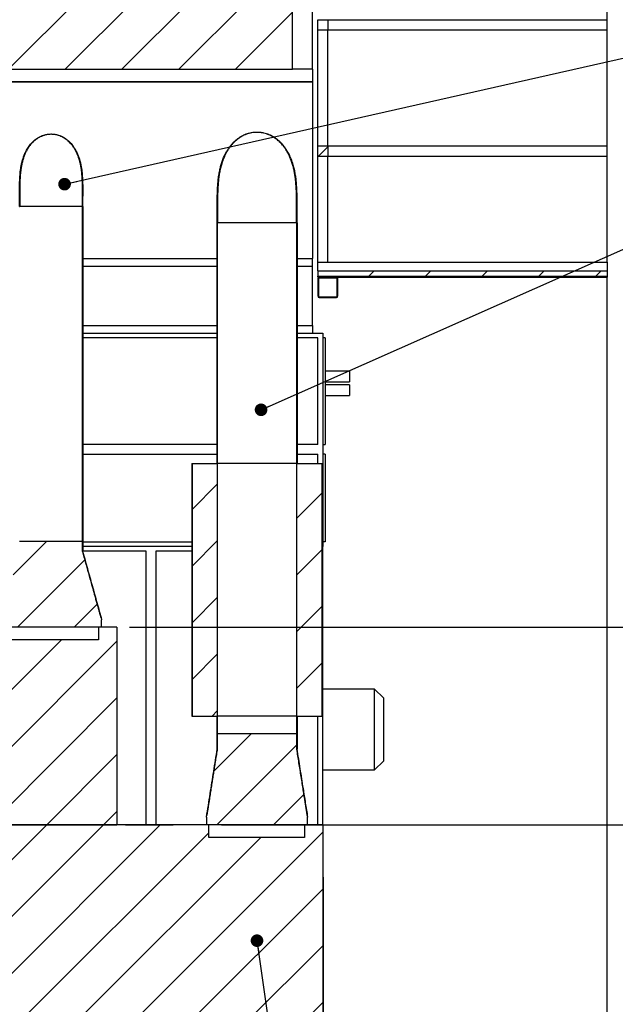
# Model space of a CAD drawing. Header units: millimetres. Extents: x 250 to 59450, y 0 to 41800.
# Tile 41 of 148: x 8010 to 10368, y 28734 to 32633. Entities that reach past the tile are written whole.
import ezdxf

# ---------------------------------------------------------------- set-up
doc = ezdxf.new("R2010")
doc.units = ezdxf.units.MM
doc.header["$LTSCALE"] = 50
doc.linetypes.add('CENTER', pattern=[10.16, 6.35, -1.27, 1.27, -1.27])
for name, color, linetype in [('MASS', 29, 'Continuous'), ('SCHNITT', 5, 'CENTER'), ('TEXT_1', 176, 'Continuous')]:
    doc.layers.add(name, color=color, linetype=linetype)
doc.styles.add('SLDTEXTSTYLE0', font='TXT', dxfattribs={"width": 0.605})
doc.dimstyles.new('SLDDIMSTYLE1', dxfattribs={"dimtxt": 0.18, "dimasz": 50, "dimexe": 0, "dimexo": 0.0625, "dimgap": 0, "dimtad": 0, "dimtih": 1, "dimtoh": 1, "dimdec": 0, "dimrnd": 1e-09, "dimzin": 0, "dimdsep": 46, "dimtxsty": 'Standard', "dimblk1": 'DOT', "dimblk2": 'DOT', "dimsah": 1, "dimcen": 0.09, "dimadec": 0, "dimazin": 0, "dimtfac": 50, "dimtdec": 0, "dimtofl": 0, "dimtmove": 0, "dimatfit": 3, "dimldrblk": 'DOT', "dimfxl": 1, "dimfrac": 2, "dimtolj": 1, "dimtzin": 0, "dimarcsym": 0})
doc.dimstyles.new('SLDDIMSTYLE2', dxfattribs={"dimtxt": 128.415934, "dimasz": 100, "dimexe": 0, "dimexo": 0.0625, "dimgap": 32.103984, "dimtad": 1, "dimdec": 1, "dimrnd": 1e-09, "dimzin": 12, "dimdsep": 46, "dimtxsty": 'SLDTEXTSTYLE0', "dimsah": 1, "dimcen": 0.09, "dimadec": 0, "dimazin": 3, "dimtfac": 1, "dimtdec": 1, "dimtofl": 0, "dimtmove": 0, "dimatfit": 3, "dimfxl": 1, "dimfrac": 2, "dimtolj": 1, "dimtzin": 12, "dimarcsym": 0})
doc.dimstyles.new('SLDDIMSTYLE3', dxfattribs={"dimtxt": 128.415934, "dimasz": 100, "dimexe": 0, "dimexo": 0.0625, "dimgap": 32.103984, "dimtad": 1, "dimdec": 1, "dimrnd": 1e-09, "dimzin": 12, "dimdsep": 46, "dimtxsty": 'SLDTEXTSTYLE0', "dimsah": 1, "dimcen": 0.09, "dimadec": 0, "dimazin": 3, "dimtfac": 1, "dimtdec": 1, "dimtmove": 0, "dimatfit": 0, "dimfxl": 1, "dimfrac": 2, "dimtolj": 1, "dimtzin": 12, "dimarcsym": 0})

# ---------------------------------------------------------------- blocks, each defined once
blk = doc.blocks.new('_D_114')
at = {"layer": 'MASS'}
for p, q in [((8444.7, 30227.2), (10720.7, 30227.2)), ((10695.7, 29445.2), (10695.7, 30227.2)), ((9199.7, 29445.2), (10720.7, 29445.2))]:
    blk.add_line(p, q, dxfattribs=at)
for points in [[(10695.7, 30227.2), (10670.7, 30127.2), (10720.7, 30127.2)], [(10695.7, 29445.2), (10720.7, 29545.2), (10670.7, 29545.2)]]:
    blk.add_solid(points, dxfattribs=at)
at = {"layer": 'MASS', "insert": (10525.2, 29689.2), "char_height": 132.29, "attachment_point": 1, "rotation": 90, "style": 'SLDTEXTSTYLE0'}
blk.add_mtext('782', dxfattribs=at)
blk = doc.blocks.new('_D_115')
at = {"layer": 'MASS'}
for p, q in [((8808.7, 29445.2), (10720.7, 29445.2)), ((10695.7, 29445.2), (10695.7, 28663.2)), ((9259.7, 28663.2), (10720.7, 28663.2))]:
    blk.add_line(p, q, dxfattribs=at)
for points in [[(10695.7, 29445.2), (10670.7, 29345.2), (10720.7, 29345.2)], [(10695.7, 28663.2), (10720.7, 28763.2), (10670.7, 28763.2)]]:
    blk.add_solid(points, dxfattribs=at)
at = {"layer": 'MASS', "insert": (10525.2, 28907.2), "char_height": 132.29, "attachment_point": 1, "rotation": 90, "style": 'SLDTEXTSTYLE0'}
blk.add_mtext('782', dxfattribs=at)
blk = doc.blocks.new('_D_116')
at = {"layer": 'MASS'}
for p, q in [((10685.7, 28663.2), (10685.7, 28788.2)), ((9259.7, 28663.2), (10710.7, 28663.2)), ((10685.7, 28533.2), (10685.7, 28663.2)), ((10385.7, 28533.2), (10710.7, 28533.2)), ((10685.7, 28533.2), (10685.7, 28141.5))]:
    blk.add_line(p, q, dxfattribs=at)
for points in [[(10685.7, 28663.2), (10710.7, 28763.2), (10660.7, 28763.2)], [(10685.7, 28533.2), (10660.7, 28433.2), (10710.7, 28433.2)]]:
    blk.add_solid(points, dxfattribs=at)
at = {"layer": 'MASS', "insert": (10515.2, 28141.5), "char_height": 132.29, "attachment_point": 1, "rotation": 90, "style": 'SLDTEXTSTYLE0'}
blk.add_mtext('130', dxfattribs=at)
blk = doc.blocks.new('_Dot')
at = {"color": 0, "linetype": 'ByBlock', "lineweight": -2}
blk.add_line((-0.5, 0), (-1, 0), dxfattribs=at)
at = {"color": 0, "linetype": 'ByBlock', "const_width": 0.5}
blk.add_lwpolyline([(-0.25, 0, 1), (0.25, 0, 1)], format="xyb", close=True, dxfattribs=at)

msp = doc.modelspace()

# ---------------------------------------------------------------- hatches: boundary and pattern name
at = {"layer": 'SCHNITT', "linetype": 'Continuous', "lineweight": 18}
h = msp.add_hatch(dxfattribs=at)
h.set_pattern_fill('ANSI31', color=256, scale=50, angle=3e-322, style=0)
h.paths.add_polyline_path([(9089.67, 33337.17), (7789.67, 33337.17), (7789.67, 32437.17), (9089.67, 32437.17)], flags=0)
h = msp.add_hatch(dxfattribs=at)
h.set_pattern_fill('ANSI31', color=256, scale=50, angle=3e-322, style=0)
h.paths.add_polyline_path([(9189.67, 32633.17), (9189.67, 32593.17), (9229.67, 32593.17), (9229.67, 32633.17)], flags=0)
h = msp.add_hatch(dxfattribs=at)
h.set_pattern_fill('ANSI31', color=256, scale=50, style=0)
edge = h.paths.add_edge_path(flags=0)
edge.add_spline(control_points=[(8011.01, 31893.17), (8011.01, 31916.76), (8010.62, 31940.35), (8010.67, 31963.93), (8010.77, 32003.12), (8012.21, 32043.3), (8023.69, 32080.77), (8029.09, 32098.41), (8036.89, 32115.66), (8047.59, 32130.69), (8054.47, 32140.36), (8062.67, 32149.25), (8071.96, 32156.63), (8080.77, 32163.64), (8090.78, 32169.4), (8101.34, 32173.29), (8111.93, 32177.19), (8123.38, 32179.28), (8134.67, 32179.28), (8139.88, 32179.28), (8145.12, 32178.85), (8150.26, 32177.99), (8162.88, 32175.9), (8175.26, 32171.14), (8186.18, 32164.47), (8197.04, 32157.84), (8206.8, 32149.17), (8214.99, 32139.43), (8227.69, 32124.33), (8237.05, 32106.19), (8243.46, 32087.53), (8249.81, 32069.05), (8253.52, 32049.61), (8255.67, 32030.19), (8260.7, 31984.79), (8258.33, 31938.85), (8258.33, 31893.17)], knot_values=[1.0580363, 1.0580363, 1.0580363, 1.0580363, 1.1313036, 1.1313036, 1.1313036, 1.2536979, 1.2536979, 1.2536979, 1.3109683, 1.3109683, 1.3109683, 1.3475858, 1.3475858, 1.3475858, 1.3823887, 1.3823887, 1.3823887, 1.4173502, 1.4173502, 1.4173502, 1.4329951, 1.4329951, 1.4329951, 1.4719901, 1.4719901, 1.4719901, 1.5106233, 1.5106233, 1.5106233, 1.5709869, 1.5709869, 1.5709869, 1.6303297, 1.6303297, 1.6303297, 1.7692833, 1.7692833, 1.7692833, 1.7692833], weights=[1, 1, 1, 1, 1, 1, 1, 1, 1, 1, 1, 1, 1, 1, 1, 1, 1, 1, 1, 1, 1, 1, 1, 1, 1, 1, 1, 1, 1, 1, 1, 1, 1, 1, 1, 1, 1], degree=3, periodic=0)
edge.add_line((8258.33, 31893.17), (8259.34, 31893.17))
edge.add_spline(control_points=[(8259.34, 31893.17), (8259.34, 31916.69), (8259.72, 31940.2), (8259.67, 31963.71), (8259.58, 32003.15), (8258.14, 32043.58), (8246.61, 32081.29), (8241.18, 32099.05), (8233.32, 32116.42), (8222.55, 32131.56), (8215.61, 32141.31), (8207.34, 32150.29), (8197.97, 32157.74), (8189.07, 32164.8), (8178.97, 32170.62), (8168.31, 32174.54), (8157.62, 32178.48), (8146.06, 32180.59), (8134.67, 32180.59), (8129.4, 32180.59), (8124.1, 32180.15), (8118.9, 32179.28), (8106.14, 32177.16), (8093.63, 32172.34), (8082.6, 32165.59), (8071.62, 32158.88), (8061.76, 32150.11), (8053.5, 32140.25), (8041.36, 32125.77), (8032.25, 32108.54), (8025.87, 32090.75), (8019.54, 32073.11), (8015.67, 32054.55), (8013.33, 32035.96), (8007.37, 31988.73), (8010, 31940.78), (8010, 31893.17)], knot_values=[1.0644388, 1.0644388, 1.0644388, 1.0644388, 1.1376331, 1.1376331, 1.1376331, 1.2610521, 1.2610521, 1.2610521, 1.3188397, 1.3188397, 1.3188397, 1.355867, 1.355867, 1.355867, 1.3910689, 1.3910689, 1.3910689, 1.4264299, 1.4264299, 1.4264299, 1.4422504, 1.4422504, 1.4422504, 1.4816753, 1.4816753, 1.4816753, 1.5207344, 1.5207344, 1.5207344, 1.5784438, 1.5784438, 1.5784438, 1.6352851, 1.6352851, 1.6352851, 1.7801914, 1.7801914, 1.7801914, 1.7801914], weights=[1, 1, 1, 1, 1, 1, 1, 1, 1, 1, 1, 1, 1, 1, 1, 1, 1, 1, 1, 1, 1, 1, 1, 1, 1, 1, 1, 1, 1, 1, 1, 1, 1, 1, 1, 1, 1], degree=3, periodic=0)
edge.add_line((8010, 31893.17), (8011.01, 31893.17))
h = msp.add_hatch(dxfattribs=at)
h.set_pattern_fill('ANSI31', color=256, scale=50, style=0)
edge = h.paths.add_edge_path(flags=0)
edge.add_spline(control_points=[(8793.44, 31828.17), (8793.44, 31899.61), (8788.39, 31971.62), (8820.09, 32111.06), (8870.69, 32182.6), (9014.78, 32190.99), (9076.21, 32118.42), (9111.44, 31975), (9105.9, 31901.38), (9105.9, 31828.17)], knot_values=[0, 0, 0, 0, 0.25, 0.25, 0.5, 0.5, 0.75, 0.75, 1, 1, 1, 1], weights=[1, 1, 1, 1, 1, 1, 1, 1, 1, 1], degree=3, periodic=0)
edge.add_line((9105.9, 31828.17), (9106.9, 31828.17))
edge.add_spline(control_points=[(9106.9, 31828.17), (9106.9, 31900.18), (9112.03, 31972.76), (9079.55, 32113.24), (9027.84, 32184.92), (8882.27, 32191.46), (8823.03, 32120.7), (8786.91, 31977.11), (8792.43, 31902.04), (8792.43, 31828.17)], knot_values=[0, 0, 0, 0, 0.25, 0.25, 0.5, 0.5, 0.75, 0.75, 1, 1, 1, 1], weights=[1, 1, 1, 1, 1, 1, 1, 1, 1, 1], degree=3, periodic=0)
edge.add_line((8792.43, 31828.17), (8793.44, 31828.17))
h = msp.add_hatch(dxfattribs=at)
h.set_pattern_fill('ANSI31', color=256, scale=50, angle=3e-322, style=0)
h.paths.add_polyline_path([(9189.67, 32133.17), (9189.67, 32093.17), (9229.67, 32093.17), (9229.67, 32133.17)], flags=0)
h = msp.add_hatch(dxfattribs=at)
h.set_pattern_fill('ANSI31', color=256, scale=50, style=0)
h.paths.add_polyline_path([(8261.34, 31893.17), (8259.34, 31893.17), (8259.34, 30527.17), (8261.34, 30527.17)], flags=0)
h = msp.add_hatch(dxfattribs=at)
h.set_pattern_fill('ANSI31', color=256, scale=50, style=0)
h.paths.add_polyline_path([(8792.43, 31828.17), (8790.43, 31828.17), (8790.43, 30875.17), (8792.43, 30875.17)], flags=0)
h = msp.add_hatch(dxfattribs=at)
h.set_pattern_fill('ANSI31', color=256, scale=50, style=0)
h.paths.add_polyline_path([(9108.91, 31828.17), (9106.9, 31828.17), (9106.9, 30875.17), (9108.91, 30875.17)], flags=0)
h = msp.add_hatch(dxfattribs=at)
h.set_pattern_fill('ANSI31', color=256, scale=50, angle=3e-322, style=0)
h.paths.add_polyline_path([(10335.69, 31639.17), (9189.67, 31639.17), (9189.67, 31618.17), (10335.69, 31618.17)], flags=0)
h = msp.add_hatch(dxfattribs=at)
h.set_pattern_fill('ANSI31', color=256, scale=50, angle=3e-322, style=0)
edge = h.paths.add_edge_path(flags=0)
edge.add_line((9195.67, 31533.17), (9263.67, 31533.17))
edge.add_arc((9263.67, 31539.17), 6, 270, 360)
edge.add_line((9269.67, 31539.17), (9269.67, 31607.17))
edge.add_arc((9263.67, 31607.17), 6, 0, 90)
edge.add_line((9263.67, 31613.17), (9195.67, 31613.17))
edge.add_arc((9195.67, 31607.17), 6, 90, 180)
edge.add_line((9189.67, 31607.17), (9189.67, 31539.17))
edge.add_arc((9195.67, 31539.17), 6, 180, 270)
edge = h.paths.add_edge_path(flags=0)
edge.add_arc((9195.67, 31539.17), 3, 180, 270, ccw=False)
edge.add_line((9192.67, 31539.17), (9192.67, 31607.17))
edge.add_arc((9195.67, 31607.17), 3, 90, 180, ccw=False)
edge.add_line((9195.67, 31610.17), (9263.67, 31610.17))
edge.add_arc((9263.67, 31607.17), 3, 0, 90, ccw=False)
edge.add_line((9266.67, 31607.17), (9266.67, 31539.17))
edge.add_arc((9263.67, 31539.17), 3, 270, 360, ccw=False)
edge.add_line((9263.67, 31536.17), (9195.67, 31536.17))
h = msp.add_hatch(dxfattribs=at)
h.set_pattern_fill('ANSI31', color=256, scale=50, style=0)
h.paths.add_polyline_path([(8792.43, 30875.17), (8692.33, 30875.17), (8692.33, 29875.17), (8792.43, 29875.17)], flags=0)
h = msp.add_hatch(dxfattribs=at)
h.set_pattern_fill('ANSI31', color=256, scale=50, style=0)
h.paths.add_polyline_path([(9207.01, 30875.17), (9106.9, 30875.17), (9106.9, 29875.17), (9207.01, 29875.17)], flags=0)
h = msp.add_hatch(dxfattribs=at)
h.set_pattern_fill('ANSI31', color=256, scale=50, style=0)
edge = h.paths.add_edge_path(flags=0)
edge.add_line((7934.67, 30227.17), (8334.67, 30227.17))
edge.add_line((8334.67, 30227.17), (8334.67, 30257.17))
edge.add_spline(control_points=[(8334.67, 30257.17), (8328.41, 30279.68), (8322.15, 30302.19), (8315.89, 30324.69), (8309.63, 30347.2), (8303.37, 30369.7), (8297.1, 30392.2), (8284.56, 30437.21), (8272.03, 30482.21), (8259.34, 30527.17)], knot_values=[0, 0, 0, 0, 0.0700784, 0.0700784, 0.0700784, 0.1401567, 0.1401567, 0.1401567, 0.2803129, 0.2803129, 0.2803129, 0.2803129], weights=[1, 1, 1, 1, 1, 1, 1, 1, 1, 1], degree=3, periodic=0)
edge.add_line((8259.34, 30527.17), (8259.34, 30567.17))
edge.add_line((8259.34, 30567.17), (8010, 30567.17))
edge.add_line((8010, 30567.17), (8010, 30527.17))
edge.add_spline(control_points=[(8010, 30527.17), (8001.79, 30498.08), (7993.65, 30468.97), (7985.53, 30439.86), (7977.4, 30410.74), (7969.29, 30381.62), (7961.18, 30352.5), (7952.34, 30320.73), (7943.5, 30288.95), (7934.67, 30257.17)], knot_values=[0, 0, 0, 0, 0.0906827, 0.0906827, 0.0906827, 0.1813652, 0.1813652, 0.1813652, 0.2803127, 0.2803127, 0.2803127, 0.2803127], weights=[1, 1, 1, 1, 1, 1, 1, 1, 1, 1], degree=3, periodic=0)
edge.add_line((7934.67, 30257.17), (7934.67, 30227.17))
h = msp.add_hatch(dxfattribs=at)
h.set_pattern_fill('ANSI31', color=256, scale=50, style=0)
h.paths.add_polyline_path([(8394.67, 30227.17), (8322.67, 30227.17), (8322.67, 30177.17), (7943.67, 30177.17), (7943.67, 30227.17), (7234.67, 30227.17), (7234.67, 30155.17), (7284.67, 30155.17), (7284.67, 29517.17), (7234.67, 29517.17), (7234.67, 29445.17), (8394.67, 29445.17)], flags=0)
h = msp.add_hatch(dxfattribs=at)
h.set_pattern_fill('ANSI31', color=256, scale=50, style=0)
h.paths.add_polyline_path([(8792.43, 29875.17), (8790.43, 29875.17), (8790.43, 29745.17), (8792.43, 29745.17)], flags=0)
h = msp.add_hatch(dxfattribs=at)
h.set_pattern_fill('ANSI31', color=256, scale=50, style=0)
h.paths.add_polyline_path([(9108.91, 29875.17), (9106.9, 29875.17), (9106.9, 29745.17), (9108.91, 29745.17)], flags=0)
h = msp.add_hatch(dxfattribs=at)
h.set_pattern_fill('ANSI31', color=256, scale=50, style=0)
edge = h.paths.add_edge_path(flags=0)
edge.add_line((8749.67, 29445.17), (9149.67, 29445.17))
edge.add_line((9149.67, 29445.17), (9149.67, 29475.17))
edge.add_spline(control_points=[(9149.67, 29475.17), (9143.72, 29512.89), (9137.77, 29550.61), (9131.81, 29588.33), (9127.68, 29614.47), (9123.54, 29640.62), (9119.39, 29666.76), (9115.24, 29692.9), (9111.09, 29719.04), (9106.9, 29745.17)], knot_values=[0, 0, 0, 0, 0.1145548, 0.1145548, 0.1145548, 0.1939603, 0.1939603, 0.1939603, 0.2733658, 0.2733658, 0.2733658, 0.2733658], weights=[1, 1, 1, 1, 1, 1, 1, 1, 1, 1], degree=3, periodic=0)
edge.add_line((9106.9, 29745.17), (9106.9, 29805.17))
edge.add_line((9106.9, 29805.17), (8792.43, 29805.17))
edge.add_line((8792.43, 29805.17), (8792.43, 29745.17))
edge.add_spline(control_points=[(8792.43, 29745.17), (8787.71, 29715.64), (8783.01, 29686.11), (8778.33, 29656.57), (8773.65, 29627.03), (8768.98, 29597.49), (8764.31, 29567.95), (8759.43, 29537.03), (8754.55, 29506.1), (8749.67, 29475.17)], knot_values=[0, 0, 0, 0, 0.0897192, 0.0897192, 0.0897192, 0.1794383, 0.1794383, 0.1794383, 0.2733658, 0.2733658, 0.2733658, 0.2733658], weights=[1, 1, 1, 1, 1, 1, 1, 1, 1, 1], degree=3, periodic=0)
edge.add_line((8749.67, 29475.17), (8749.67, 29445.17))
h = msp.add_hatch(dxfattribs=at)
h.set_pattern_fill('ANSI31', color=256, scale=50, style=0)
h.paths.add_polyline_path([(9209.67, 29445.17), (9137.67, 29445.17), (9137.67, 29395.17), (8758.67, 29395.17), (8758.67, 29445.17), (7234.67, 29445.17), (7234.67, 29373.17), (7284.67, 29373.17), (7284.67, 28735.17), (7234.67, 28735.17), (7234.67, 28663.17), (9209.67, 28663.17)], flags=0)
h = msp.add_hatch(dxfattribs=at)
h.set_pattern_fill('ANSI31', color=256, scale=50, style=0)
h.paths.add_polyline_path([(8617.48, 29446.17), (8428.46, 29446.17), (8428.46, 29445.17), (8617.48, 29445.17)], flags=0)

# ---------------------------------------------------------------- linework, layer by layer
at = {"color": 250, "linetype": 'Continuous', "lineweight": 25, "true_color": 0x404040}
for p, q in [((10335.69, 32633.17), (10335.69, 34063.17)), ((10335.69, 32133.17), (10335.69, 32593.17)), ((10335.69, 31673.17), (10335.69, 32093.17)), ((10335.69, 28533.17), (10335.69, 31613.17))]:
    msp.add_line(p, q, dxfattribs=at)
at = {"color": 36, "linetype": 'Continuous', "lineweight": 25, "true_color": 0x7c3c04}
for p, q in [((9089.67, 32437.17), (9089.67, 33337.17)), ((9169.67, 32437.17), (9169.67, 33337.17)), ((7789.67, 32437.17), (9089.67, 32437.17)), ((9169.67, 32437.17), (9089.67, 32437.17)), ((9169.67, 32437.17), (9169.67, 32432.17)), ((9169.67, 32432.17), (9169.67, 32387.17)), ((7869.67, 32387.17), (9169.67, 32387.17)), ((9169.67, 32387.17), (7869.67, 32387.17)), ((9169.67, 32387.17), (9169.67, 31687.17)), ((8261.67, 31687.17), (8790.17, 31687.17)), ((8261.67, 31687.17), (8790.17, 31687.17)), ((9109.17, 31687.17), (9169.67, 31687.17)), ((9109.17, 31687.17), (9169.67, 31687.17)), ((9169.67, 31657.17), (9169.67, 31687.17)), ((8261.67, 31657.17), (8790.17, 31657.17)), ((9109.17, 31657.17), (9169.67, 31657.17)), ((9169.67, 31422.17), (9169.67, 31657.17)), ((8261.67, 31422.17), (8790.17, 31422.17)), ((8261.67, 31392.17), (8790.17, 31392.17)), ((9109.17, 31422.17), (9169.67, 31422.17)), ((9109.17, 31392.17), (9209.67, 31392.17)), ((9169.67, 31422.17), (9169.67, 31392.17)), ((9209.67, 31392.17), (9209.67, 30547.17)), ((8790.17, 31373.17), (8261.67, 31373.17)), ((9190.67, 31373.17), (9109.17, 31373.17)), ((9190.67, 30951.17), (9190.67, 31373.17)), ((9219.67, 31373.17), (9209.67, 31373.17)), ((9219.67, 31373.17), (9219.67, 30951.17)), ((9315.67, 31241.87), (9219.67, 31241.87)), ((9315.67, 31241.87), (9315.67, 31199.47)), ((9219.67, 31199.47), (9315.67, 31199.47)), ((9315.67, 31187.87), (9219.67, 31187.87)), ((9315.67, 31187.87), (9315.67, 31145.47)), ((9219.67, 31145.47), (9315.67, 31145.47)), ((8790.17, 30951.17), (8261.67, 30951.17)), ((9190.67, 30951.17), (9109.17, 30951.17)), ((9209.67, 30951.17), (9219.67, 30951.17)), ((8261.67, 30913.17), (8790.17, 30913.17)), ((9109.17, 30913.17), (9190.67, 30913.17)), ((9190.67, 30875.17), (9190.67, 30913.17)), ((9219.67, 30913.17), (9209.67, 30913.17)), ((9219.67, 30913.17), (9219.67, 30566.17)), ((8261.67, 30566.17), (8692.17, 30566.17)), ((8692.17, 30547.17), (8261.67, 30547.17)), ((8692.17, 30547.17), (8261.67, 30547.17)), ((9209.67, 30547.17), (9207.17, 30547.17)), ((9209.67, 30547.17), (9207.17, 30547.17)), ((9219.67, 30566.17), (9209.67, 30566.17)), ((9209.67, 29445.17), (9209.67, 30547.17)), ((8510.67, 30528.17), (8261.67, 30528.17)), ((8510.67, 29446.17), (8510.67, 30528.17)), ((8692.17, 30528.17), (8548.67, 30528.17)), ((8548.67, 30528.17), (8548.67, 29446.17)), ((9414.67, 29982.17), (9209.67, 29982.17)), ((9449.67, 29947.17), (9414.67, 29982.17)), ((9414.67, 29662.17), (9414.67, 29982.17)), ((9449.67, 29947.17), (9449.67, 29697.17)), ((9190.67, 29445.17), (9190.67, 29875.17)), ((9414.67, 29662.17), (9449.67, 29697.17)), ((9209.67, 29662.17), (9414.67, 29662.17))]:
    msp.add_line(p, q, dxfattribs=at)
at = {"color": 136, "linetype": 'Continuous', "lineweight": 25, "true_color": 0x008080}
for p, q in [((9189.67, 32633.17), (9229.67, 32633.17)), ((9189.67, 32593.17), (9189.67, 32633.17)), ((9229.67, 32633.17), (9229.67, 32593.17)), ((9229.67, 32633.17), (10335.69, 32633.17)), ((10335.69, 32593.17), (10335.69, 32633.17)), ((9189.67, 32593.17), (9229.67, 32593.17)), ((9189.67, 32133.17), (9189.67, 32593.17)), ((9229.67, 32133.17), (9229.67, 32593.17)), ((9229.67, 32593.17), (10335.69, 32593.17)), ((9189.67, 32133.17), (9229.67, 32133.17)), ((9189.67, 32093.17), (9189.67, 32133.17)), ((9229.67, 32133.17), (9229.67, 32093.17)), ((9229.67, 32133.17), (10335.69, 32133.17)), ((10335.69, 32093.17), (10335.69, 32133.17)), ((9189.67, 32093.17), (9229.67, 32093.17)), ((9189.67, 31673.17), (9189.67, 32093.17)), ((9229.67, 31673.17), (9229.67, 32093.17)), ((9229.67, 32093.17), (10335.69, 32093.17)), ((9189.67, 31673.17), (10335.69, 31673.17)), ((9189.67, 31670.67), (9189.67, 31673.17)), ((9189.67, 31639.17), (9189.67, 31670.67)), ((10335.69, 31673.17), (10335.69, 31670.67)), ((10335.69, 31670.67), (10335.69, 31639.17)), ((9189.67, 31639.17), (9189.67, 31618.17)), ((9189.67, 31639.17), (10335.69, 31639.17)), ((10335.69, 31639.17), (10335.69, 31618.17)), ((9189.67, 31618.17), (10335.69, 31618.17)), ((9189.67, 31615.67), (9189.67, 31618.17)), ((9189.67, 31613.17), (9189.67, 31615.67)), ((9189.67, 31613.17), (9195.67, 31613.17)), ((9189.67, 31607.17), (9189.67, 31539.17)), ((9192.67, 31607.17), (9192.67, 31539.17)), ((9263.67, 31613.17), (9195.67, 31613.17)), ((9263.67, 31610.17), (9195.67, 31610.17)), ((9263.67, 31613.17), (10335.69, 31613.17)), ((9266.67, 31539.17), (9266.67, 31607.17)), ((9269.67, 31539.17), (9269.67, 31607.17)), ((10335.69, 31618.17), (10335.69, 31615.67)), ((10335.69, 31615.67), (10335.69, 31613.17)), ((9195.67, 31536.17), (9263.67, 31536.17)), ((9195.67, 31533.17), (9263.67, 31533.17))]:
    msp.add_line(p, q, dxfattribs=at)
at = {"color": 11, "linetype": 'Continuous', "lineweight": 25, "true_color": 0xff8080}
for p, q in [((8259.67, 31893.17), (8259.67, 31959.52)), ((8792.17, 31903.32), (8792.17, 31828.17)), ((9107.17, 31828.17), (9107.17, 31903.08)), ((8010, 31893.17), (8011.01, 31893.17)), ((8258.33, 31893.17), (8011.01, 31893.17)), ((8258.33, 31893.17), (8259.34, 31893.17)), ((8259.34, 30527.17), (8259.34, 31893.17)), ((8259.34, 31893.17), (8261.34, 31893.17)), ((8261.34, 30527.17), (8261.34, 31893.17)), ((8261.34, 31893.17), (8261.67, 31893.17)), ((8261.67, 30527.17), (8261.67, 31893.17)), ((8790.17, 31828.17), (8790.17, 30875.17)), ((8790.17, 31828.17), (8790.43, 31828.17)), ((8790.43, 31828.17), (8790.43, 30875.17)), ((8790.43, 31828.17), (8792.43, 31828.17)), ((8792.43, 31828.17), (8793.44, 31828.17)), ((8792.43, 31828.17), (8792.43, 30875.17)), ((9105.9, 31828.17), (8793.44, 31828.17)), ((9105.9, 31828.17), (9106.9, 31828.17)), ((9106.9, 30875.17), (9106.9, 31828.17)), ((9106.9, 31828.17), (9108.91, 31828.17)), ((9108.91, 30875.17), (9108.91, 31828.17)), ((9108.91, 31828.17), (9109.17, 31828.17)), ((9109.17, 30875.17), (9109.17, 31828.17)), ((8692.17, 30875.17), (8692.17, 29875.17)), ((8692.17, 30875.17), (8692.33, 30875.17)), ((8692.33, 30875.17), (8692.33, 29875.17)), ((8692.33, 30875.17), (8792.43, 30875.17)), ((8790.43, 30875.17), (8792.43, 30875.17)), ((9106.9, 30875.17), (8792.43, 30875.17)), ((8792.43, 30875.17), (8792.43, 29875.17)), ((9106.9, 30875.17), (8792.43, 30875.17)), ((9106.9, 30875.17), (9108.91, 30875.17)), ((9106.9, 29875.17), (9106.9, 30875.17)), ((9106.9, 30875.17), (9207.01, 30875.17)), ((9207.01, 29875.17), (9207.01, 30875.17)), ((9207.01, 30875.17), (9207.17, 30875.17)), ((9207.17, 29875.17), (9207.17, 30875.17)), ((8259.34, 30567.17), (8010, 30567.17)), ((8259.34, 30567.17), (8259.34, 30527.17)), ((8259.34, 30527.17), (8261.34, 30527.17)), ((8261.34, 30527.17), (8261.67, 30527.17)), ((8334.67, 30227.17), (8334.67, 30257.17)), ((8334.67, 30227.17), (7934.67, 30227.17)), ((8322.67, 30227.17), (8322.67, 30177.17)), ((8394.67, 30227.17), (8322.67, 30227.17)), ((8394.67, 30227.17), (8394.67, 29445.17)), ((8322.67, 30177.17), (7943.67, 30177.17)), ((8692.17, 29875.17), (8692.33, 29875.17)), ((8692.33, 29875.17), (8792.43, 29875.17)), ((8790.17, 29875.17), (8790.17, 29745.17)), ((8790.43, 29875.17), (8790.43, 29745.17)), ((8790.43, 29875.17), (8792.43, 29875.17)), ((8792.43, 29875.17), (8792.43, 29745.17)), ((9106.9, 29875.17), (8792.43, 29875.17)), ((9106.9, 29875.17), (8792.43, 29875.17)), ((9106.9, 29745.17), (9106.9, 29875.17)), ((9106.9, 29875.17), (9108.91, 29875.17)), ((9106.9, 29875.17), (9207.01, 29875.17)), ((9108.91, 29745.17), (9108.91, 29875.17)), ((9109.17, 29745.17), (9109.17, 29875.17)), ((9207.01, 29875.17), (9207.17, 29875.17)), ((8792.43, 29745.17), (8792.43, 29805.17)), ((9106.9, 29805.17), (8792.43, 29805.17)), ((9106.9, 29805.17), (9106.9, 29745.17)), ((8790.17, 29745.17), (8790.43, 29745.17)), ((8790.43, 29745.17), (8792.43, 29745.17)), ((9106.9, 29745.17), (9108.91, 29745.17)), ((9108.91, 29745.17), (9109.17, 29745.17)), ((8758.67, 29445.17), (7234.67, 29445.17)), ((7234.67, 29445.17), (8394.67, 29445.17)), ((8428.46, 29446.17), (8428.46, 29445.17)), ((8428.46, 29446.17), (8617.48, 29446.17)), ((8428.46, 29445.17), (8617.48, 29445.17)), ((8617.48, 29445.17), (8617.48, 29446.17)), ((8617.48, 29446.17), (8629.67, 29446.17)), ((8629.67, 29446.17), (8629.67, 29445.17)), ((8749.67, 29475.17), (8749.67, 29445.17)), ((9149.67, 29445.17), (8749.67, 29445.17)), ((8758.67, 29395.17), (8758.67, 29445.17)), ((9137.67, 29445.17), (9137.67, 29395.17)), ((9209.67, 29445.17), (9137.67, 29445.17)), ((9149.67, 29445.17), (9149.67, 29475.17)), ((9209.67, 29445.17), (9209.67, 28663.17)), ((9137.67, 29395.17), (8758.67, 29395.17))]:
    msp.add_line(p, q, dxfattribs=at)
at = {"color": 190, "linetype": 'Continuous', "lineweight": 25, "true_color": 0x8000ff}
for q in [(9209.67, 29237.17), (9211.17, 28549.17)]:
    msp.add_line((9211.17, 29237.17), q, dxfattribs=at)
at = {"color": 136, "linetype": 'Continuous', "lineweight": 25, "true_color": 0x008080}
for centre, radius, start, end in [((9195.67, 31607.17), 6, 90, 180), ((9195.67, 31607.17), 3, 90, 180), ((9263.67, 31607.17), 6, 0, 90), ((9263.67, 31607.17), 3, 0, 90), ((9195.67, 31539.17), 6, 180, 270), ((9195.67, 31539.17), 3, 180, 270), ((9263.67, 31539.17), 3, 270, 0), ((9263.67, 31539.17), 6, 270, 0)]:
    msp.add_arc(centre, radius, start, end, dxfattribs=at)
at = {"color": 11, "linetype": 'Continuous', "lineweight": 25, "true_color": 0xff8080}
for points, knots in [([(8010, 31893.17), (8009.95, 31905.07), (8009.83, 31928.87), (8009.59, 31958.63), (8009.79, 31982.46), (8010.32, 32000.34), (8011.39, 32018.19), (8013.05, 32034.7), (8015.26, 32049.83), (8017.95, 32063.63), (8021.4, 32077.31), (8025.7, 32090.77), (8030.91, 32103.85), (8036.47, 32115.14), (8042.09, 32124.72), (8047.48, 32132.71), (8053.39, 32140.31), (8059.82, 32147.43), (8066.81, 32154.09), (8074.38, 32160.22), (8082.45, 32165.68), (8090.92, 32170.35), (8099.81, 32174.25), (8109.15, 32177.31), (8118.21, 32179.3), (8126.74, 32180.37), (8134.84, 32180.7), (8143.12, 32180.34), (8151.6, 32179.21), (8160.03, 32177.32), (8168.26, 32174.69), (8176.15, 32171.4), (8183.73, 32167.5), (8191.04, 32162.96), (8198.1, 32157.77), (8204.81, 32152.01), (8211.17, 32145.68), (8217.12, 32138.86), (8223.58, 32130.37), (8230.19, 32120.06), (8236.66, 32107.71), (8242.17, 32094.76), (8246.81, 32081.19), (8250.58, 32067.19), (8253.56, 32052.84), (8255.81, 32038.36), (8257.63, 32022.01), (8258.88, 32003.8), (8259.54, 31983.76), (8259.75, 31958.64), (8259.46, 31928.44), (8259.38, 31904.93), (8259.34, 31893.17)], [0, 0, 0, 0, 0.0510233, 0.1020462, 0.1276089, 0.1531826, 0.1787423, 0.2042858, 0.2242959, 0.2443037, 0.2645375, 0.284768, 0.3048257, 0.324879, 0.3386515, 0.3524367, 0.3662047, 0.3798728, 0.3935395, 0.4075629, 0.4215845, 0.4352752, 0.4489645, 0.4631666, 0.4773676, 0.4886451, 0.4999994, 0.5120775, 0.5241559, 0.5366213, 0.5490873, 0.5611575, 0.5732286, 0.5856177, 0.5980077, 0.6107481, 0.6234896, 0.6364932, 0.649498, 0.6692163, 0.6889396, 0.7092084, 0.7294814, 0.7503921, 0.7713337, 0.7922904, 0.8132218, 0.8418639, 0.8705196, 0.8991738, 0.9495869, 1, 1, 1, 1]), ([(8258.33, 31893.17), (8258.37, 31900.79), (8258.45, 31916.04), (8258.79, 31938.91), (8258.96, 31961.78), (8258.71, 31984.63), (8257.77, 32007.46), (8256.11, 32027.51), (8253.86, 32044.77), (8251.27, 32059.24), (8247.89, 32073.54), (8243.9, 32086.7), (8239.37, 32098.71), (8234.45, 32109.57), (8228.78, 32120.08), (8222.35, 32130.11), (8215.59, 32138.94), (8208.64, 32146.61), (8201.67, 32153.21), (8194.2, 32159.23), (8186.24, 32164.61), (8177.79, 32169.24), (8168.91, 32173.09), (8159.72, 32176.08), (8150.87, 32178.03), (8142.5, 32179.06), (8133.5, 32179.44), (8123.33, 32178.81), (8112.14, 32176.79), (8101.28, 32173.5), (8090.89, 32168.97), (8081.05, 32163.37), (8071.68, 32156.67), (8062.9, 32148.9), (8054.77, 32140.19), (8047.05, 32130.27), (8039.92, 32119.12), (8033.48, 32106.78), (8028.05, 32093.97), (8023.47, 32080.61), (8019.74, 32066.76), (8016.77, 32052.51), (8014.53, 32038.11), (8012.72, 32021.86), (8011.46, 32003.77), (8010.8, 31983.86), (8010.59, 31958.78), (8010.84, 31928.55), (8010.95, 31904.97), (8011.01, 31893.17)], [0, 0, 0, 0, 0.0328475, 0.0657259, 0.0986003, 0.1314435, 0.1642501, 0.1970497, 0.2181461, 0.2392724, 0.2603816, 0.2814545, 0.2985298, 0.3156786, 0.3328313, 0.3499394, 0.3669804, 0.380731, 0.3945252, 0.4083111, 0.4220501, 0.4358896, 0.4497919, 0.4636875, 0.4775178, 0.4887683, 0.5000187, 0.5162914, 0.5326231, 0.5489003, 0.5651189, 0.5813887, 0.5976173, 0.6146964, 0.6318196, 0.648911, 0.6688262, 0.6888115, 0.7088214, 0.7287702, 0.7496627, 0.7705859, 0.7915242, 0.8124373, 0.8410547, 0.8696856, 0.898315, 0.9491573, 1, 1, 1, 1]), ([(8792.43, 31828.17), (8792.42, 31838.88), (8792.38, 31858.86), (8792.16, 31888.11), (8792.12, 31915.93), (8792.47, 31941.46), (8793.33, 31964.71), (8794.73, 31985.65), (8796.92, 32006.51), (8799.88, 32025.8), (8803.51, 32043.47), (8807.7, 32059.58), (8812.84, 32075.49), (8818.35, 32089.33), (8823.88, 32101.07), (8829.1, 32110.84), (8834.92, 32120.4), (8841.37, 32129.69), (8848.48, 32138.64), (8856.21, 32147.13), (8864.57, 32155.06), (8873.64, 32162.43), (8883.37, 32169.08), (8893.64, 32174.88), (8904.3, 32179.69), (8915.4, 32183.54), (8926.95, 32186.34), (8938.46, 32187.97), (8949.6, 32188.47), (8960.28, 32188), (8970.92, 32186.58), (8981.5, 32184.2), (8991.83, 32180.9), (9001.73, 32176.77), (9011.24, 32171.87), (9020.41, 32166.17), (9029.26, 32159.65), (9037.68, 32152.42), (9045.67, 32144.47), (9053.14, 32135.91), (9060.1, 32126.77), (9066.49, 32117.14), (9072.33, 32107.09), (9077.64, 32096.64), (9082.42, 32085.81), (9086.7, 32074.66), (9091.15, 32061.19), (9095.44, 32045.31), (9099.25, 32026.99), (9102.12, 32008.5), (9104.45, 31987.63), (9106.07, 31964.39), (9106.94, 31938.81), (9107.26, 31907.58), (9107.02, 31870.7), (9106.94, 31842.35), (9106.9, 31828.17)], [0, 0, 0, 0, 0.0366238, 0.0683389, 0.1000537, 0.1317648, 0.1556826, 0.1796165, 0.2035353, 0.2274325, 0.2463231, 0.2652115, 0.2843488, 0.303483, 0.316105, 0.3287347, 0.341354, 0.3543717, 0.3674019, 0.3804157, 0.3936061, 0.4067952, 0.4203365, 0.4338764, 0.447086, 0.4602946, 0.4739843, 0.4876733, 0.4999968, 0.5120879, 0.5241792, 0.536659, 0.5491394, 0.5612224, 0.5733063, 0.5857082, 0.5981112, 0.6108705, 0.623631, 0.6366526, 0.6496754, 0.6629121, 0.6761618, 0.6894019, 0.7030079, 0.7166235, 0.7302325, 0.751527, 0.772853, 0.7941949, 0.815511, 0.844674, 0.8738506, 0.9030258, 0.9515127, 1, 1, 1, 1]), ([(9105.9, 31828.17), (9105.91, 31832.21), (9105.92, 31849.08), (9106.13, 31878.78), (9106.24, 31913), (9105.85, 31942.95), (9104.84, 31968.62), (9103.12, 31990.94), (9100.86, 32009.88), (9098.42, 32025.47), (9095.31, 32040.95), (9091.47, 32056.24), (9086.88, 32071.04), (9081.51, 32085.29), (9075.33, 32099.01), (9068.15, 32112.35), (9060.85, 32123.71), (9053.83, 32133.12), (9047.39, 32140.77), (9040.41, 32148.1), (9032.87, 32155.05), (9024.76, 32161.53), (9016.16, 32167.44), (9007.09, 32172.69), (8997.5, 32177.26), (8987.46, 32181.05), (8978.31, 32183.63), (8970.3, 32185.27), (8963.49, 32186.26), (8956.61, 32186.86), (8948.47, 32187.1), (8939.14, 32186.68), (8928.58, 32185.28), (8918.07, 32182.92), (8907.82, 32179.64), (8898, 32175.54), (8888.55, 32170.67), (8879.45, 32165.01), (8870.66, 32158.54), (8862.31, 32151.36), (8854.37, 32143.46), (8846.96, 32134.97), (8840.05, 32125.89), (8833.69, 32116.32), (8827.88, 32106.33), (8822.6, 32095.93), (8817.84, 32085.16), (8813.59, 32074.07), (8809.15, 32060.67), (8804.88, 32044.87), (8801.08, 32026.65), (8798.22, 32008.25), (8795.89, 31987.48), (8794.27, 31964.35), (8793.4, 31938.9), (8793.08, 31907.72), (8793.32, 31870.81), (8793.4, 31842.39), (8793.44, 31828.17)], [0, 0, 0, 0, 0.0138785, 0.0579451, 0.1020107, 0.1314243, 0.1608398, 0.1902398, 0.2082861, 0.2263633, 0.2444383, 0.2624908, 0.2805164, 0.2976307, 0.3147428, 0.3321855, 0.3496252, 0.3610618, 0.3725074, 0.3839416, 0.3958159, 0.407704, 0.4195753, 0.4316215, 0.4436669, 0.4560501, 0.4684325, 0.4762727, 0.4841129, 0.4920574, 0.5000019, 0.5120553, 0.524109, 0.5365502, 0.548992, 0.5610373, 0.5730834, 0.5854465, 0.5978107, 0.610533, 0.6232566, 0.6362401, 0.6492248, 0.6624455, 0.6756793, 0.6889035, 0.7024931, 0.7160922, 0.7296846, 0.7509653, 0.7722775, 0.7936055, 0.8149078, 0.8440522, 0.8732101, 0.9023666, 0.9511831, 1, 1, 1, 1]), ([(8259.34, 30527.17), (8265.66, 30504.69), (8278.3, 30459.71), (8297.1, 30392.2), (8315.9, 30324.69), (8328.41, 30279.68), (8334.67, 30257.17)], [0, 0, 0, 0, 0.249999, 0.499999, 0.7499995, 1, 1, 1, 1]), ([(8332.68, 30264.34), (8332.59, 30264.65), (8332.28, 30265.78), (8331.68, 30267.93), (8330.95, 30270.55), (8330.29, 30272.92), (8329.58, 30275.5), (8328.63, 30278.92), (8327.44, 30283.2), (8326.02, 30288.31), (8324.38, 30294.21), (8322.54, 30300.83), (8320.7, 30307.48), (8318.84, 30314.16), (8316.81, 30321.44), (8314.63, 30329.31), (8312.28, 30337.76), (8309.35, 30348.3), (8305.85, 30360.91), (8301.76, 30375.66), (8296.93, 30393.03), (8291.37, 30413.05), (8285.07, 30435.72), (8278.74, 30458.5), (8272.4, 30481.35), (8266.04, 30504.25), (8261.79, 30519.53), (8259.67, 30527.17)], [0, 0, 0, 0, 0.00694539, 0.02526318, 0.0413923, 0.05046731, 0.05897767, 0.07497588, 0.0906054, 0.10657222, 0.13169594, 0.15777803, 0.18388603, 0.20926124, 0.2339701, 0.26566111, 0.29690294, 0.32790261, 0.38298536, 0.43795419, 0.49299233, 0.57667473, 0.66076023, 0.74522195, 0.82998295, 0.91494391, 1, 1, 1, 1]), ([(8749.67, 29475.17), (8752.11, 29490.64), (8756.99, 29521.56), (8766.53, 29582.03), (8778.31, 29656.57), (8787.73, 29715.64), (8792.43, 29745.17)], [0, 0, 0, 0, 0.1717982, 0.3435964, 0.6717981, 1, 1, 1, 1]), ([(8792.17, 29745.17), (8790.97, 29737.58), (8788.59, 29722.41), (8785.01, 29699.68), (8781.44, 29677.01), (8777.89, 29654.43), (8774.35, 29631.97), (8771.43, 29613.34), (8769.08, 29598.42), (8767.32, 29587.19), (8765.55, 29575.9), (8763.75, 29564.54), (8761.94, 29553.08), (8760.37, 29543.09), (8759.02, 29534.59), (8757.91, 29527.55), (8756.81, 29520.56), (8755.72, 29513.6), (8754.76, 29507.48), (8753.94, 29502.26), (8753.26, 29497.99), (8752.6, 29493.77), (8751.95, 29489.67), (8751.35, 29485.84), (8750.92, 29483.1), (8750.69, 29481.65), (8750.63, 29481.29)], [0, 0, 0, 0, 0.0841788, 0.1682222, 0.2520026, 0.3354345, 0.4185344, 0.5015488, 0.5430973, 0.5847059, 0.6264219, 0.6683372, 0.7106166, 0.7535284, 0.7797457, 0.8064482, 0.833706, 0.860946, 0.8873023, 0.9031711, 0.9187609, 0.9345908, 0.9515365, 0.9707136, 0.9926622, 1, 1, 1, 1]), ([(9106.9, 29745.17), (9111.07, 29719.04), (9119.41, 29666.76), (9130.66, 29595.61), (9140.75, 29531.75), (9146.69, 29494.03), (9149.67, 29475.17)], [0, 0, 0, 0, 0.2904734, 0.5809467, 0.7904734, 1, 1, 1, 1]), ([(9149.22, 29478), (9149.17, 29478.36), (9149.05, 29479.09), (9148.84, 29480.42), (9148.59, 29482.02), (9148.3, 29483.88), (9147.98, 29485.93), (9147.64, 29488.08), (9147.29, 29490.28), (9146.81, 29493.33), (9146.21, 29497.12), (9145.5, 29501.66), (9144.7, 29506.73), (9143.83, 29512.23), (9142.9, 29518.12), (9141.79, 29525.18), (9140.5, 29533.39), (9139.03, 29542.72), (9137.58, 29551.96), (9136.12, 29561.25), (9134.49, 29571.61), (9132.69, 29583.04), (9130.72, 29595.55), (9127.95, 29613.13), (9124.4, 29635.69), (9120.07, 29663.21), (9115.75, 29690.62), (9111.46, 29717.92), (9108.6, 29736.1), (9107.17, 29745.17)], [0, 0, 0, 0, 0.0120727, 0.0252844, 0.0362278, 0.04519, 0.0530578, 0.0606652, 0.0685541, 0.0769312, 0.0948984, 0.1132008, 0.1307136, 0.1529919, 0.1744195, 0.1953091, 0.2297579, 0.2638823, 0.2979054, 0.3319313, 0.3660952, 0.411146, 0.4565675, 0.5022995, 0.6026048, 0.7026162, 0.8020485, 0.9011148, 1, 1, 1, 1])]:
    msp.add_open_spline(points, degree=3, knots=knots, dxfattribs=at)

# ---------------------------------------------------------------- dimensions: what is measured, and where the dimension line sits
at = {"layer": 'MASS'}
for base, p1, p2, dimstyle, picture, middle in [((10695.69, 30227.17), (9149.67, 29445.17), (8394.67, 30227.17), 'SLDDIMSTYLE2', '_D_114', (10695.69, 29836.17)), ((10695.69, 28663.17), (8758.67, 29445.17), (9209.67, 28663.17), 'SLDDIMSTYLE2', '_D_115', (10695.69, 29054.17)), ((10685.69, 28663.17), (10335.69, 28533.17), (9209.67, 28663.17), 'SLDDIMSTYLE3', '_D_116', (10685.69, 28288.47))]:
    dim = msp.add_linear_dim(base=base, p1=p1, p2=p2, angle=90, dimstyle=dimstyle, dxfattribs=at)
    dim.commit()
    dim.dimension.update_dxf_attribs({"geometry": picture, "text_midpoint": middle, "dimtype": 160})

# ---------------------------------------------------------------- leaders
at = {"layer": 'TEXT_1'}
for points in [[(8187.87, 31981.85), (10674.79, 32544.1)], [(8965.61, 31088.38), (10674.79, 31846.91)], [(8949.5, 28986.19), (9254.4, 26831.94)]]:
    msp.add_leader(points, dimstyle='SLDDIMSTYLE1', dxfattribs=at)

doc.saveas('drawing.dxf')
